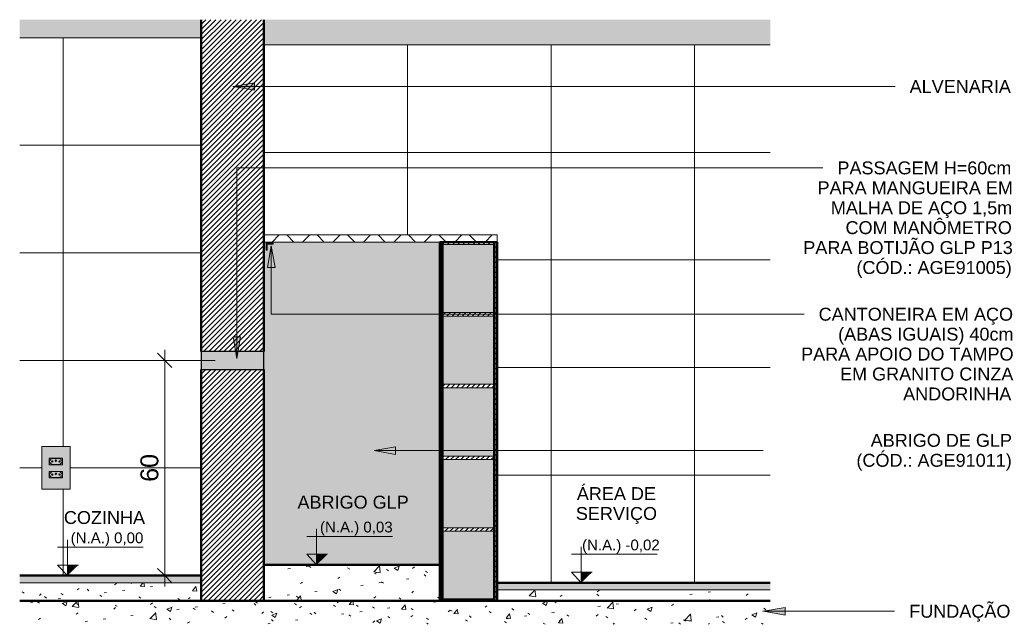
# Model space of a CAD drawing. Header units: metres. Extents: x -8.8 to 11.5, y -18.2 to 2.6.
# Tile 18 of 20: x 4.7 to 7.5, y -0.1 to 1.6. Entities that reach past the tile are written whole.
import ezdxf

# ---------------------------------------------------------------- set-up
doc = ezdxf.new("R2010")
doc.units = ezdxf.units.M
doc.linetypes.add('Projeção', pattern=[0.003969, 0.002381, -0.001587])
for name, color, linetype, lineweight in [('A-ANNO-DIMS', 7, 'Continuous', 9), ('A-ANNO-DIMS-20', 7, 'Continuous', 9), ('A-DETL-GENF', 7, 'Continuous', 5), ('A-FLOR', 7, 'Continuous', 5), ('A-FLOR-MCUT', 7, 'Continuous', 5), ('A-FLOR-OVHD', 7, 'Projeção', 5), ('A-FLOR-PATT', 7, 'Continuous', 5), ('A-GENM', 7, 'Continuous', 5), ('A-WALL', 7, 'Continuous', 5), ('A-WALL-PATT', 7, 'Continuous', 5), ('E-ELEC-FIXT', 7, 'Continuous', 5), ('G-ANNO-DIMS', 7, 'Continuous', 9), ('G-ANNO-TEXT', 7, 'Continuous', 9), ('I-WALL', 7, 'Continuous', 5), ('Q-CASE', 7, 'Continuous', 5)]:
    doc.layers.add(name, color=color, linetype=linetype, lineweight=lineweight)
doc.layers.add('A-DETL', color=7, linetype='Continuous', lineweight=5, true_color=0x00a600)
doc.styles.add('Arial_2', font='arial.ttf', dxfattribs={"height": 0.036})
doc.styles.add('Arial_3', font='arial.ttf', dxfattribs={"height": 0.03})
doc.styles.add('Arial_4', font='arial.ttf', dxfattribs={"height": 0.05})
doc.dimstyles.new('Com_linha__ref__contínua__-_Cor_Vermelha_Arial_2_5mm', dxfattribs={"dimscale": 0.3048, "dimtxt": 0.051013, "dimasz": 0.131234, "dimexe": 0.098425, "dimexo": 0.098425, "dimgap": 0.009843, "dimtad": 1, "dimdec": 1, "dimlfac": 100, "dimrnd": 0.1, "dimdsep": 46, "dimtxsty": 'Arial_4', "dimblk1": 'OBLIQUE', "dimblk2": 'OBLIQUE', "dimsah": 1, "dimcen": 0.09, "dimdle": 0.098425, "dimazin": 0, "dimtfac": 1, "dimtdec": 4, "dimtix": 1, "dimtmove": 0, "dimatfit": 3, "dimfxl": 1, "dimtvp": 1, "dimtolj": 1, "dimtzin": 0, "dimarcsym": 2})
pattern_1 = [(50, (5.70544, 2.021), (0.145753, -0.0127516), [0.01524, -0.16764]), (355, (5.70544, 2.021), (-0.028196, 0.152849), [0.01219, -0.13411]), (100.451, (5.71744, 2.02), (0.117557, 0.140098), [0.01295, -0.14247]), (46.184, (5.70544, 2.061), (0.216862, -0.033639), [0.02286, -0.25146]), (96.636, (5.72344, 2.059), (0.189918, 0.197943), [0.01943, -0.21371]), (351.184, (5.70544, 2.061), (0.18992, 0.19794), [0.01829, -0.20117]), (21, (5.72544, 2.051), (0.1212965, -0.0818154), [0.01524, -0.16764]), (326, (5.72544, 2.051), (0.049442, 0.147354), [0.01219, -0.13411]), (71.451, (5.73544, 2.044), (0.170739, 0.06554), [0.01295, -0.14247]), (37.5, (5.705437, 2.021), (0.0024723, 0.0676433), [0.00671, -0.12578, 0.00671, -0.12944, -0.13462]), (37.5, (5.705437, 2.021), (0.0024723, 0.0676433), [-0.26863, 0.00671, -0.12791]), (7.5, (5.70544, 2.021), (0.0534566, 0.0801431), [0.00671, -0.07092, 0.00671, -0.12273, -0.05131]), (7.5, (5.70544, 2.021), (0.0534566, 0.0801431), [-0.20706, 0.00671, -0.0446]), (327.5, (5.65944, 2.021), (0.1084765, -0.0045819), [0.00671, -0.04409, 0.00671, -0.15179, -0.21031]), (327.5, (5.65944, 2.021), (0.1084765, -0.0045819), [-0.2093, 0.00671, -0.20361]), (317.5, (5.63944, 2.021), (0.1185073, 0.020342), [0.00671, -0.05933, 0.00671, -0.09855, -0.14935]), (317.5, (5.63944, 2.021), (0.1185073, 0.020342), [-0.1713, 0.00671, -0.14265])]
pattern_2 = [(45, (5.705437, 2.021), (-0.00707107, 0.00707107), [])]

# ---------------------------------------------------------------- blocks, each defined once
blk = doc.blocks.new('TAMPO DO ABRIGO GLP EM GRANITO CINZA ANDORINHA - TAMPO DO ABRIGO GLP EM GRANITO CINZA ANDORINHA-1861549-CORTE_GLP')
at = {"layer": 'Q-CASE', "true_color": 0x808080}
h = blk.add_hatch(dxfattribs=at)
h.set_pattern_fill('FP_6', color=8, style=0, pattern_type=2)
h.set_pattern_definition([(45, (6.454, 2.021), (-0.0424264, 0.0424264), []), (135, (6.454, 2.021), (-0.0424264, -0.0424264), [])])
h.paths.add_polyline_path([(6.1736, 0.93), (6.8237, 0.93), (6.8237, 0.95), (6.1736, 0.95)])
at = {"layer": 'Q-CASE', "lineweight": 15}
for p, q in [((6.8237, 0.95), (6.1736, 0.95)), ((6.8237, 0.93), (6.8237, 0.95)), ((6.1736, 0.93), (6.8237, 0.93))]:
    blk.add_line(p, q, dxfattribs=at)
blk = doc.blocks.new('1_b_2 Tomadas 2P_T_Conjunto 4x2 - a_ 2 Tomadas 2P_T 10A-2366781-CORTE_GLP')
at = {"layer": 'A-GENM', "true_color": 0xfbfbfb}
h = blk.add_hatch(color=7, dxfattribs=at)
h.paths.add_polyline_path([(5.5542, 0.2406), (5.6331, 0.2406), (5.6331, 0.36), (5.5542, 0.36), (5.5542, 0.2857)])
h.paths.add_polyline_path([(5.6122, 0.2727), (5.5752, 0.2727), (5.5752, 0.2907), (5.6122, 0.2907), (5.6122, 0.2732)])
h.paths.add_polyline_path([(5.6122, 0.3093), (5.5752, 0.3093), (5.5752, 0.3273), (5.6122, 0.3273), (5.6122, 0.3098)])
at = {"layer": 'A-GENM'}
for p, q in [((5.6331, 0.36), (5.5542, 0.36)), ((5.5542, 0.2406), (5.5542, 0.36)), ((5.6331, 0.36), (5.6331, 0.2406)), ((5.5542, 0.2406), (5.6331, 0.2406))]:
    blk.add_line(p, q, dxfattribs=at)
blk = doc.blocks.new('x_Módulo de Tomada não listavel 2 - x_Módulo de Tomada não listavel 2-2370536-CORTE_GLP')
at = {"layer": 'E-ELEC-FIXT', "true_color": 0xfbfbfb}
h = blk.add_hatch(color=7, dxfattribs=at)
h.paths.add_polyline_path([(5.5838, 0.3093), (5.6122, 0.3093), (5.6122, 0.3273), (5.5752, 0.3273), (5.5752, 0.3093), (5.5838, 0.3093)])
h.paths.add_polyline_path([(5.5843, 0.3098), (5.5826, 0.3101), (5.5818, 0.3105), (5.58, 0.312), (5.5769, 0.3154), (5.5764, 0.3166), (5.5762, 0.3188), (5.5764, 0.32), (5.5769, 0.3212), (5.5777, 0.3223), (5.5818, 0.3261), (5.5836, 0.3267), (5.5843, 0.3268), (5.6044, 0.3266), (5.6056, 0.3261), (5.6072, 0.3248), (5.6105, 0.3212), (5.6111, 0.3193), (5.6112, 0.3179), (5.611, 0.3166), (5.6105, 0.3154), (5.6097, 0.3143), (5.6056, 0.3105), (5.6038, 0.3099), (5.6031, 0.3098), (5.5908, 0.3098)])
h = blk.add_hatch(color=7, dxfattribs=at)
h.paths.add_polyline_path([(5.6031, 0.3098), (5.6048, 0.3101), (5.6063, 0.311), (5.6074, 0.312), (5.6105, 0.3154), (5.611, 0.3166), (5.6112, 0.3188), (5.611, 0.32), (5.6105, 0.3212), (5.6097, 0.3223), (5.6056, 0.3261), (5.6038, 0.3267), (5.6031, 0.3268), (5.583, 0.3266), (5.5818, 0.3261), (5.5806, 0.3252), (5.5769, 0.3212), (5.5763, 0.3193), (5.5762, 0.3179), (5.5764, 0.3166), (5.5769, 0.3154), (5.5777, 0.3143), (5.5818, 0.3105), (5.5836, 0.3099), (5.5843, 0.3098), (5.5937, 0.3098)])
h.paths.add_polyline_path([(5.5836, 0.3163), (5.5826, 0.3166), (5.5818, 0.3173), (5.5816, 0.3183), (5.5818, 0.3193), (5.5827, 0.3201), (5.5836, 0.3203), (5.5846, 0.32), (5.5854, 0.3192), (5.5856, 0.3183), (5.5853, 0.3173), (5.5846, 0.3166), (5.5841, 0.3164)])
h.paths.add_polyline_path([(5.6038, 0.3163), (5.6028, 0.3166), (5.6021, 0.3173), (5.6018, 0.3183), (5.6021, 0.3193), (5.6028, 0.32), (5.6038, 0.3203), (5.6048, 0.32), (5.6055, 0.3193), (5.6058, 0.3183), (5.6055, 0.3173), (5.6048, 0.3166), (5.6043, 0.3164)])
h.paths.add_polyline_path([(5.5937, 0.3186), (5.5927, 0.3188), (5.5919, 0.3197), (5.5917, 0.3206), (5.592, 0.3216), (5.5927, 0.3223), (5.5937, 0.3226), (5.5947, 0.3223), (5.5954, 0.3216), (5.5957, 0.3206), (5.5954, 0.3196), (5.5947, 0.3188), (5.594, 0.3186)])
at = {"layer": 'E-ELEC-FIXT'}
for p, q in [((5.6122, 0.3273), (5.5752, 0.3273)), ((5.5752, 0.3273), (5.5752, 0.3093)), ((5.5752, 0.3093), (5.6122, 0.3093)), ((5.5762, 0.3179), (5.5762, 0.3187)), ((5.5777, 0.3223), (5.5807, 0.3253)), ((5.5807, 0.3113), (5.5777, 0.3143)), ((5.5843, 0.3268), (5.6031, 0.3268)), ((5.6031, 0.3098), (5.5843, 0.3098)), ((5.6067, 0.3253), (5.6097, 0.3223)), ((5.6097, 0.3143), (5.6067, 0.3113)), ((5.6112, 0.3187), (5.6112, 0.3179)), ((5.6122, 0.3093), (5.6122, 0.3273))]:
    blk.add_line(p, q, dxfattribs=at)
for centre, radius, start, end in [((5.5812, 0.3187), 0.005, 135, 180), ((5.5812, 0.3179), 0.005, 180, 225), ((5.5843, 0.3218), 0.005, 90, 135), ((5.5843, 0.3148), 0.005, 225, 270), ((5.5836, 0.3183), 0.002, 360, 180), ((5.5836, 0.3183), 0.002, 180, 0), ((5.5937, 0.3206), 0.002, 0, 180), ((5.5937, 0.3206), 0.002, 180, 0), ((5.6038, 0.3183), 0.002, 0, 180), ((5.6038, 0.3183), 0.002, 180, 0), ((5.6031, 0.3218), 0.005, 45, 90), ((5.6031, 0.3148), 0.005, 270, 315), ((5.6062, 0.3187), 0.005, 0, 45), ((5.6062, 0.3179), 0.005, 315, 0)]:
    blk.add_arc(centre, radius, start, end, dxfattribs=at)
blk = doc.blocks.new('x_Módulo de Tomada não listavel 2 - x_Módulo de Tomada não listavel 2-2370539-CORTE_GLP')
at = {"layer": 'E-ELEC-FIXT', "true_color": 0xfbfbfb}
h = blk.add_hatch(color=7, dxfattribs=at)
h.paths.add_polyline_path([(5.5942, 0.2727), (5.6122, 0.2727), (5.6122, 0.2907), (5.5752, 0.2907), (5.5752, 0.2727), (5.5937, 0.2727)])
h.paths.add_polyline_path([(5.5908, 0.2732), (5.583, 0.2734), (5.5818, 0.2739), (5.5807, 0.2747), (5.5769, 0.2788), (5.5764, 0.28), (5.5762, 0.2822), (5.5764, 0.2834), (5.5769, 0.2846), (5.5777, 0.2857), (5.5818, 0.2895), (5.5836, 0.2901), (5.5843, 0.2902), (5.6044, 0.29), (5.6056, 0.2895), (5.6072, 0.2882), (5.6105, 0.2846), (5.6111, 0.2827), (5.6112, 0.2813), (5.611, 0.28), (5.6105, 0.2788), (5.6097, 0.2777), (5.6056, 0.2739), (5.6038, 0.2733), (5.6031, 0.2732), (5.5937, 0.2732)])
h = blk.add_hatch(color=7, dxfattribs=at)
h.paths.add_polyline_path([(5.5908, 0.2732), (5.6044, 0.2734), (5.6063, 0.2744), (5.6072, 0.2752), (5.6105, 0.2788), (5.611, 0.28), (5.6112, 0.2822), (5.611, 0.2834), (5.6105, 0.2846), (5.6097, 0.2857), (5.6056, 0.2895), (5.6038, 0.2901), (5.6031, 0.2902), (5.583, 0.29), (5.5818, 0.2895), (5.5807, 0.2887), (5.5769, 0.2846), (5.5763, 0.2827), (5.5762, 0.2813), (5.5764, 0.28), (5.5769, 0.2788), (5.5777, 0.2777), (5.5818, 0.2739), (5.5836, 0.2733), (5.5843, 0.2732)])
h.paths.add_polyline_path([(5.5836, 0.2797), (5.5826, 0.28), (5.5818, 0.2807), (5.5816, 0.2817), (5.5818, 0.2827), (5.5827, 0.2835), (5.5836, 0.2837), (5.5846, 0.2834), (5.5854, 0.2826), (5.5856, 0.2817), (5.5853, 0.2807), (5.5846, 0.28), (5.5841, 0.2798)])
h.paths.add_polyline_path([(5.6038, 0.2797), (5.6028, 0.28), (5.6021, 0.2807), (5.6018, 0.2817), (5.6021, 0.2827), (5.6028, 0.2834), (5.6038, 0.2837), (5.6048, 0.2834), (5.6055, 0.2827), (5.6058, 0.2817), (5.6055, 0.2807), (5.6048, 0.28), (5.6043, 0.2798)])
h.paths.add_polyline_path([(5.5937, 0.282), (5.5927, 0.2822), (5.5919, 0.2831), (5.5917, 0.284), (5.592, 0.285), (5.5927, 0.2857), (5.5937, 0.286), (5.5947, 0.2857), (5.5954, 0.285), (5.5957, 0.284), (5.5954, 0.283), (5.5947, 0.2822), (5.5942, 0.282)])
at = {"layer": 'E-ELEC-FIXT'}
for p, q in [((5.6122, 0.2907), (5.5752, 0.2907)), ((5.5752, 0.2907), (5.5752, 0.2727)), ((5.5762, 0.2813), (5.5762, 0.2821)), ((5.5777, 0.2857), (5.5807, 0.2887)), ((5.5807, 0.2747), (5.5777, 0.2777)), ((5.5843, 0.2902), (5.6031, 0.2902)), ((5.6067, 0.2887), (5.6097, 0.2857)), ((5.6097, 0.2777), (5.6067, 0.2747)), ((5.6112, 0.2821), (5.6112, 0.2813)), ((5.6122, 0.2727), (5.6122, 0.2907)), ((5.5752, 0.2727), (5.6122, 0.2727)), ((5.6031, 0.2732), (5.5843, 0.2732))]:
    blk.add_line(p, q, dxfattribs=at)
for centre, radius, start, end in [((5.5812, 0.2821), 0.005, 135, 180), ((5.5812, 0.2813), 0.005, 180, 225), ((5.5843, 0.2852), 0.005, 90, 135), ((5.5843, 0.2782), 0.005, 225, 270), ((5.5836, 0.2817), 0.002, 0, 180), ((5.5836, 0.2817), 0.002, 180, 0), ((5.5937, 0.284), 0.002, 0, 180), ((5.5937, 0.284), 0.002, 180, 0), ((5.6038, 0.2817), 0.002, 0, 180), ((5.6038, 0.2817), 0.002, 180, 0), ((5.6031, 0.2852), 0.005, 45, 90), ((5.6031, 0.2782), 0.005, 270, 315), ((5.6062, 0.2821), 0.005, 0, 45), ((5.6062, 0.2813), 0.005, 315, 0)]:
    blk.add_arc(centre, radius, start, end, dxfattribs=at)
blk = doc.blocks.new('Elevações de ponto - Cota de elevação - corte _N_O e N_A_-1979376-CORTE_GLP')
at = {"layer": 'G-ANNO-DIMS'}
blk.add_hatch(color=256, dxfattribs=at).paths.add_polyline_path([(6.3513, 0.0594), (6.3207, 0.03), (6.3207, 0.0594)])
for p, q in [((6.3207, 0.03), (6.3207, 0.13)), ((6.2932, 0.1094), (6.5324, 0.1094)), ((6.3207, 0.03), (6.2932, 0.0594)), ((6.2932, 0.0594), (6.3513, 0.0594)), ((6.3207, 0.0594), (6.2932, 0.0594)), ((6.2932, 0.0594), (6.3207, 0.03)), ((6.3207, 0.03), (6.3207, 0.0594))]:
    blk.add_line(p, q, dxfattribs=at)
blk = doc.blocks.new('DIMBLOCK3-CORTE_GLP')
at = {"layer": 'A-ANNO-DIMS-20', "color": 242, "true_color": 0xbd2b2e}
for p, q in [((5.1486, 0.6), (5.1286, 0.62)), ((5.1486, -0.03), (5.1486, 0.63)), ((5.1486, 0.6), (5.1186, 0.6)), ((5.1486, 0.6), (5.1686, 0.58)), ((5.1486, 0.6), (5.2896, 0.6)), ((5.1486, 0), (5.1186, 0)), ((5.1486, 0), (5.1286, 0.02)), ((5.1486, 0), (5.1503, 0)), ((5.1486, 0), (5.1686, -0.02))]:
    blk.add_line(p, q, dxfattribs=at)
at = {"layer": 'A-ANNO-DIMS-20', "color": 0, "insert": (5.0807, 0.2615), "char_height": 0.05, "width": 0.092294, "attachment_point": 1, "rotation": 90, "line_spacing_factor": 0.941778, "style": 'Arial_4'}
blk.add_mtext('60', dxfattribs=at)
blk = doc.blocks.new('_Oblique')
at = {"color": 0, "linetype": 'ByBlock', "lineweight": -2}
blk.add_line((-0.5, -0.5), (0.5, 0.5), dxfattribs=at)

msp = doc.modelspace()

# ---------------------------------------------------------------- hatches: boundary and pattern name
at = {"layer": 'A-DETL-GENF', "true_color": 0x808080}
h = msp.add_hatch(dxfattribs=at)
h.set_pattern_fill('FP_5', color=8, style=0, pattern_type=2)
h.set_pattern_definition(pattern_2)
h.paths.add_polyline_path([(5.275, -0.07), (5.425, -0.07), (5.425, 0.575), (5.25, 0.575), (5.25, -0.07), (5.2725, -0.07)])
h.paths.add_polyline_path([(5.25, 0.625), (5.425, 0.625), (5.425, 1.5503), (5.25, 1.5503), (5.25, 0.638)])
at = {"layer": 'A-DETL-GENF', "true_color": 0xffffff}
for points in [[(5.431, 0.9073), (5.434, 0.9073), (5.434, 0.9243), (5.451, 0.9243), (5.451, 0.9273), (5.431, 0.9273)], [(5.25, 0.575), (5.425, 0.575), (5.425, 0.625), (5.25, 0.625), (5.25, 0.58)]]:
    msp.add_hatch(color=7, dxfattribs=at).paths.add_polyline_path(points)
at = {"layer": 'A-DETL-GENF', "true_color": 0xd2d2d2}
h = msp.add_hatch(color=254, dxfattribs=at)
h.paths.add_polyline_path([(6.0651, -0.0665), (6.0651, 0.1235), (5.9251, 0.1235), (5.9251, -0.0665)])
h.paths.add_polyline_path([(6.0651, 0.1335), (6.0651, 0.3235), (5.9251, 0.3235), (5.9251, 0.1335)])
h.paths.add_polyline_path([(6.0651, 0.3335), (6.0651, 0.5235), (5.9251, 0.5235), (5.9251, 0.3335)])
h.paths.add_polyline_path([(5.9251, 0.5335), (6.0651, 0.5335), (6.0651, 0.7235), (5.9251, 0.7235)])
h.paths.add_polyline_path([(6.0651, 0.7335), (6.0651, 0.9235), (5.9251, 0.9235), (5.9251, 0.7335)])
at = {"layer": 'A-FLOR', "true_color": 0xbbc5c4}
for points in [[(5.25, -0.02), (5.25, 0), (4.7442, 0), (4.7442, -0.02), (5.0058, -0.02)], [(6.8369, -0.04), (6.8369, -0.02), (6.0751, -0.02), (6.0751, -0.04)]]:
    msp.add_hatch(color=9, dxfattribs=at).paths.add_polyline_path(points)
at = {"layer": 'A-FLOR-PATT', "true_color": 0x787878}
h = msp.add_hatch(dxfattribs=at)
h.set_pattern_fill('FP_4', color=8, style=0, pattern_type=2)
h.set_pattern_definition(pattern_1)
h.paths.add_polyline_path([(5.7906, -0.07), (5.9151, -0.07), (5.9151, 0.03), (5.425, 0.03), (5.425, -0.07)])
h = msp.add_hatch(dxfattribs=at)
h.set_pattern_fill('FP_4', color=8, style=0, pattern_type=2)
h.set_pattern_definition(pattern_1)
h.paths.add_polyline_path([(5.25, -0.07), (5.25, -0.02), (4.7442, -0.02), (4.7442, -0.07), (5.0058, -0.07)])
h = msp.add_hatch(dxfattribs=at)
h.set_pattern_fill('FP_4', color=8, style=0, pattern_type=2)
h.set_pattern_definition(pattern_1)
h.paths.add_polyline_path([(6.8369, -0.07), (6.8369, -0.04), (6.0751, -0.04), (6.0751, -0.07)])
h = msp.add_hatch(dxfattribs=at)
h.set_pattern_fill('FP_4', color=8, style=0, pattern_type=2)
h.set_pattern_definition(pattern_1)
h.paths.add_polyline_path([(6.8369, -0.1359), (6.8369, -0.07), (4.7442, -0.07), (4.7442, -0.1359), (5.7906, -0.1359)])
at = {"layer": 'A-WALL-PATT', "true_color": 0x808080}
h = msp.add_hatch(dxfattribs=at)
h.set_pattern_fill('FP_7', color=8, style=0, pattern_type=2)
h.set_pattern_definition([(0, (2.46544, 0), (0, 0.3), []), (90, (2.46544, 0), (-0.4, 2e-17), [])])
h.paths.add_polyline_path([(4.7442, 0), (5.25, 0), (5.25, 1.5), (4.7442, 1.5), (4.7442, 0.0749)])
h.paths.add_polyline_path([(4.8057, 0.2406), (4.8057, 0.36), (4.8846, 0.36), (4.8846, 0.2406), (4.8096, 0.2406)])
h.paths.add_polyline_path([(4.835, 0.2797), (4.836, 0.28), (4.8367, 0.2807), (4.837, 0.2817), (4.8367, 0.2827), (4.836, 0.2834), (4.835, 0.2837), (4.834, 0.2834), (4.8333, 0.2827), (4.833, 0.2817), (4.8333, 0.2807), (4.8341, 0.2799), (4.8345, 0.2798)])
h.paths.add_polyline_path([(4.8553, 0.2797), (4.8563, 0.28), (4.857, 0.2807), (4.8573, 0.2817), (4.857, 0.2827), (4.8563, 0.2834), (4.8553, 0.2837), (4.8543, 0.2834), (4.8535, 0.2826), (4.8533, 0.2817), (4.8535, 0.2807), (4.8543, 0.28), (4.8547, 0.2798)])
h.paths.add_polyline_path([(4.8451, 0.282), (4.8461, 0.2822), (4.8469, 0.2831), (4.8471, 0.284), (4.8469, 0.285), (4.8461, 0.2857), (4.8451, 0.286), (4.8441, 0.2857), (4.8434, 0.285), (4.8431, 0.284), (4.8434, 0.283), (4.8441, 0.2822), (4.8446, 0.282)])
h.paths.add_polyline_path([(4.835, 0.3163), (4.836, 0.3166), (4.8367, 0.3173), (4.837, 0.3183), (4.8367, 0.3193), (4.836, 0.32), (4.835, 0.3203), (4.834, 0.32), (4.8333, 0.3193), (4.833, 0.3183), (4.8333, 0.3173), (4.8341, 0.3165), (4.8345, 0.3164)])
h.paths.add_polyline_path([(4.8553, 0.3163), (4.8563, 0.3166), (4.857, 0.3173), (4.8573, 0.3183), (4.857, 0.3193), (4.8563, 0.32), (4.8553, 0.3203), (4.8543, 0.32), (4.8535, 0.3193), (4.8533, 0.3183), (4.8535, 0.3173), (4.8543, 0.3166), (4.8547, 0.3164)])
h.paths.add_polyline_path([(4.8451, 0.3186), (4.8461, 0.3188), (4.8469, 0.3197), (4.8471, 0.3206), (4.8469, 0.3216), (4.8461, 0.3223), (4.8451, 0.3226), (4.8441, 0.3223), (4.8434, 0.3216), (4.8431, 0.3206), (4.8434, 0.3196), (4.8441, 0.3188), (4.8448, 0.3186)])
h = msp.add_hatch(dxfattribs=at)
h.set_pattern_fill('FP_8', color=8, style=0, pattern_type=2)
h.set_pattern_definition([(0, (7.02544, 0.58), (0, 0.3), []), (90, (7.02544, 0.58), (-0.4, 2e-17), [])])
h.paths.add_polyline_path([(6.8369, -0.02), (6.8369, 1.48), (5.425, 1.48), (5.425, 0.95), (6.0751, 0.95), (6.0751, -0.02)])
h = msp.add_hatch(dxfattribs=at)
h.set_pattern_fill('FP_5', color=8, style=0, pattern_type=2)
h.set_pattern_definition(pattern_2)
h.paths.add_polyline_path([(5.9226, -0.07), (5.9226, 0.93), (5.9201, 0.93), (5.9201, -0.07)])
h = msp.add_hatch(dxfattribs=at)
h.set_pattern_fill('FP_5', color=8, style=0, pattern_type=2)
h.set_pattern_definition(pattern_2)
h.paths.add_polyline_path([(5.9251, -0.07), (5.9251, 0.93), (5.9226, 0.93), (5.9226, -0.07)])
h = msp.add_hatch(dxfattribs=at)
h.set_pattern_fill('FP_5', color=8, style=0, pattern_type=2)
h.set_pattern_definition(pattern_2)
h.paths.add_polyline_path([(5.9251, -0.07), (6.0651, -0.07), (6.0651, -0.0665), (5.9251, -0.0665)])
h.paths.add_polyline_path([(5.9251, 0.1235), (6.0651, 0.1235), (6.0651, 0.1335), (5.9251, 0.1335)])
h.paths.add_polyline_path([(6.0651, 0.3235), (6.0651, 0.3335), (5.9251, 0.3335), (5.9251, 0.3235)])
h.paths.add_polyline_path([(5.9251, 0.5235), (6.0651, 0.5235), (6.0651, 0.5335), (5.9251, 0.5335)])
h.paths.add_polyline_path([(5.9251, 0.7235), (6.0651, 0.7235), (6.0651, 0.7335), (5.9251, 0.7335)])
h.paths.add_polyline_path([(5.9251, 0.9235), (6.0651, 0.9235), (6.0651, 0.93), (5.9251, 0.93)])
h = msp.add_hatch(dxfattribs=at)
h.set_pattern_fill('FP_5', color=8, style=0, pattern_type=2)
h.set_pattern_definition(pattern_2)
h.paths.add_polyline_path([(6.0676, -0.07), (6.0676, 0.93), (6.0651, 0.93), (6.0651, -0.07)])
h = msp.add_hatch(dxfattribs=at)
h.set_pattern_fill('FP_5', color=8, style=0, pattern_type=2)
h.set_pattern_definition(pattern_2)
h.paths.add_polyline_path([(6.0676, -0.07), (6.0701, -0.07), (6.0701, 0.93), (6.0676, 0.93), (6.0676, -0.04)])
at = {"layer": 'G-ANNO-TEXT'}
for points in [[(5.3386, 1.364), (5.3986, 1.3534), (5.3986, 1.3746)], [(5.4457, 0.9193), (5.4351, 0.8593), (5.4562, 0.8593)], [(5.3495, 0.6059), (5.3601, 0.6659), (5.3389, 0.6659)], [(5.7321, 0.3485), (5.7921, 0.3379), (5.7921, 0.359)], [(6.8181, -0.0995), (6.8781, -0.1101), (6.8781, -0.0889)]]:
    msp.add_hatch(color=256, dxfattribs=at).paths.add_polyline_path(points)
at = {"layer": 'I-WALL', "true_color": 0xf4eccd}
msp.add_hatch(color=254, dxfattribs=at).paths.add_polyline_path([(4.7442, 1.5), (5.25, 1.5), (5.25, 1.5503), (4.7442, 1.5503)])
h = msp.add_hatch(color=254, dxfattribs=at)
h.paths.add_polyline_path([(5.425, 0.03), (5.9151, 0.03), (5.9151, 0.93), (5.425, 0.93), (5.425, 0.575)])
h.paths.add_polyline_path([(5.434, 0.9073), (5.431, 0.9073), (5.431, 0.9273), (5.451, 0.9273), (5.451, 0.9243), (5.434, 0.9243)])
h.paths.add_polyline_path([(5.7906, 1.48), (6.8369, 1.48), (6.8369, 1.5503), (5.425, 1.5503), (5.425, 1.48), (5.529, 1.48)])
at = {"layer": 'I-WALL', "true_color": 0x808080}
h = msp.add_hatch(dxfattribs=at)
h.set_pattern_fill('FP_5', color=8, style=0, pattern_type=2)
h.set_pattern_definition(pattern_2)
h.paths.add_polyline_path([(5.9151, -0.07), (5.9201, -0.07), (5.9201, 0.93), (5.9151, 0.93)])
h = msp.add_hatch(dxfattribs=at)
h.set_pattern_fill('FP_5', color=8, style=0, pattern_type=2)
h.set_pattern_definition(pattern_2)
h.paths.add_polyline_path([(6.0701, -0.07), (6.0751, -0.07), (6.0751, 0.93), (6.0701, 0.93), (6.0701, -0.04)])

# ---------------------------------------------------------------- linework, layer by layer
at = {"layer": 'A-DETL', "color": 7, "lineweight": 50}
for p, q in [((5.25, 1.5503), (5.25, 0.625)), ((5.425, 0.625), (5.425, 1.5503)), ((5.25, 0.575), (5.25, -0.07)), ((5.425, -0.07), (5.425, 0.575)), ((5.25, -0.07), (5.425, -0.07)), ((5.9251, -0.0665), (6.0651, -0.0665))]:
    msp.add_line(p, q, dxfattribs=at)
at = {"layer": 'A-DETL', "color": 7}
for p, q in [((5.451, 0.9273), (5.431, 0.9273)), ((5.431, 0.9273), (5.431, 0.9073)), ((5.431, 0.9073), (5.434, 0.9073)), ((5.434, 0.9073), (5.434, 0.9243)), ((5.434, 0.9243), (5.451, 0.9243)), ((5.451, 0.9243), (5.451, 0.9273))]:
    msp.add_line(p, q, dxfattribs=at)
at = {"layer": 'A-DETL', "color": 7, "lineweight": 15}
for p, q in [((5.9251, 0.9235), (5.9251, 0.7335)), ((6.0651, 0.9235), (5.9251, 0.9235)), ((6.0651, 0.7335), (6.0651, 0.9235)), ((5.9251, 0.7335), (6.0651, 0.7335)), ((5.9251, 0.7235), (5.9251, 0.5335)), ((6.0651, 0.7235), (5.9251, 0.7235)), ((6.0651, 0.5335), (6.0651, 0.7235)), ((5.9251, 0.5335), (6.0651, 0.5335)), ((5.9251, 0.5235), (5.9251, 0.3335)), ((6.0651, 0.5235), (5.9251, 0.5235)), ((6.0651, 0.3335), (6.0651, 0.5235)), ((5.9251, 0.3335), (6.0651, 0.3335)), ((5.9251, 0.3235), (5.9251, 0.1335)), ((6.0651, 0.3235), (5.9251, 0.3235)), ((6.0651, 0.1335), (6.0651, 0.3235)), ((5.9251, 0.1335), (6.0651, 0.1335)), ((5.9251, 0.1235), (5.9251, -0.0665)), ((6.0651, 0.1235), (5.9251, 0.1235)), ((6.0651, -0.0665), (6.0651, 0.1235))]:
    msp.add_line(p, q, dxfattribs=at)
at = {"layer": 'A-DETL', "color": 7, "lineweight": 30}
for p, q in [((5.425, 0.625), (5.25, 0.625)), ((5.25, 0.625), (5.25, 0.575)), ((5.425, 0.575), (5.425, 0.625)), ((5.25, 0.575), (5.425, 0.575))]:
    msp.add_line(p, q, dxfattribs=at)
at = {"layer": 'A-FLOR', "lineweight": 50}
for p, q in [((5.9151, 0.03), (5.425, 0.03)), ((5.9151, -0.07), (5.9151, 0.03)), ((5.25, 0), (4.7442, 0)), ((6.8369, -0.02), (6.0751, -0.02)), ((5.25, -0.07), (4.7442, -0.07)), ((5.425, -0.07), (5.9151, -0.07)), ((6.0751, -0.07), (6.8369, -0.07))]:
    msp.add_line(p, q, dxfattribs=at)
at = {"layer": 'A-FLOR-MCUT'}
for p, q in [((5.25, -0.02), (4.7442, -0.02)), ((6.8369, -0.04), (6.0751, -0.04))]:
    msp.add_line(p, q, dxfattribs=at)
at = {"layer": 'A-FLOR-OVHD'}
msp.add_line((5.24, 0.6), (5.265, 0.6), dxfattribs=at)
at = {"layer": 'A-WALL'}
for p, q in [((5.9201, 0.93), (5.9201, -0.07)), ((5.9226, 0.93), (5.9226, -0.07)), ((5.9251, 0.93), (5.9251, 0.9235)), ((6.0651, 0.93), (6.0651, 0.9235)), ((6.0676, 0.93), (6.0676, -0.07)), ((6.0701, 0.93), (6.0701, -0.07)), ((5.9251, 0.7335), (5.9251, 0.7235)), ((6.0651, 0.7335), (6.0651, 0.7235)), ((5.9251, 0.5335), (5.9251, 0.5235)), ((6.0651, 0.5335), (6.0651, 0.5235)), ((5.9251, 0.3335), (5.9251, 0.3235)), ((6.0651, 0.3335), (6.0651, 0.3235)), ((5.9251, 0.1335), (5.9251, 0.1235)), ((6.0651, 0.1335), (6.0651, 0.1235)), ((5.9251, -0.0665), (5.9251, -0.07)), ((6.0651, -0.0665), (6.0651, -0.07))]:
    msp.add_line(p, q, dxfattribs=at)
at = {"layer": 'G-ANNO-TEXT'}
for p, q in [((5.3986, 1.3746), (5.3386, 1.364)), ((5.3986, 1.3534), (5.3986, 1.3746)), ((5.3386, 1.364), (5.3986, 1.3534)), ((5.3386, 1.364), (7.1846, 1.364)), ((5.3495, 1.137), (6.8643, 1.137)), ((5.3495, 0.6059), (5.3495, 1.137)), ((6.8643, 1.137), (6.9834, 1.137)), ((5.4457, 0.9193), (5.4351, 0.8593)), ((5.4562, 0.8593), (5.4457, 0.9193)), ((5.4457, 0.9193), (5.4457, 0.7289)), ((5.4351, 0.8593), (5.4562, 0.8593)), ((5.4457, 0.7289), (6.8609, 0.7289)), ((6.8609, 0.7289), (6.931, 0.7289)), ((5.3601, 0.6659), (5.3389, 0.6659)), ((5.3389, 0.6659), (5.3495, 0.6059)), ((5.3495, 0.6059), (5.3601, 0.6659)), ((5.7921, 0.359), (5.7321, 0.3485)), ((5.7921, 0.3379), (5.7921, 0.359)), ((5.7321, 0.3485), (5.7921, 0.3379)), ((5.7321, 0.3485), (6.8166, 0.3485)), ((6.8781, -0.0889), (6.8181, -0.0995)), ((6.8181, -0.0995), (6.8781, -0.1101)), ((6.8181, -0.0995), (7.1834, -0.0995)), ((6.8781, -0.1101), (6.8781, -0.0889))]:
    msp.add_line(p, q, dxfattribs=at)
at = {"layer": 'I-WALL'}
for p, q in [((5.25, 1.5), (4.7442, 1.5)), ((5.425, 1.48), (6.8369, 1.48))]:
    msp.add_line(p, q, dxfattribs=at)
at = {"layer": 'I-WALL', "lineweight": 50}
for p, q in [((5.9151, 0.93), (5.9151, 0.03)), ((6.0751, 0.93), (5.9151, 0.93)), ((6.0751, -0.07), (6.0751, 0.93)), ((5.9151, -0.07), (6.0751, -0.07))]:
    msp.add_line(p, q, dxfattribs=at)

# ---------------------------------------------------------------- block references
at = {"layer": 'E-ELEC-FIXT'}
for name in ['1_b_2 Tomadas 2P_T_Conjunto 4x2 - a_ 2 Tomadas 2P_T 10A-2366781-CORTE_GLP', 'x_Módulo de Tomada não listavel 2 - x_Módulo de Tomada não listavel 2-2370536-CORTE_GLP', 'x_Módulo de Tomada não listavel 2 - x_Módulo de Tomada não listavel 2-2370539-CORTE_GLP']:
    msp.add_blockref(name, (-0.7486, 0), dxfattribs=at)
at = {"layer": 'G-ANNO-DIMS'}
for p in [(-0.7486, 0), (-1.4436, -0.03), (-0.011, -0.05)]:
    msp.add_blockref('Elevações de ponto - Cota de elevação - corte _N_O e N_A_-1979376-CORTE_GLP', p, dxfattribs=at)
at = {"layer": 'Q-CASE'}
msp.add_blockref('TAMPO DO ABRIGO GLP EM GRANITO CINZA ANDORINHA - TAMPO DO ABRIGO GLP EM GRANITO CINZA ANDORINHA-1861549-CORTE_GLP', (-0.7486, 0), dxfattribs=at)

# ---------------------------------------------------------------- texts
at = {"layer": 'G-ANNO-DIMS', "lineweight": 18, "char_height": 0.03, "attachment_point": 1, "line_spacing_factor": 0.941778, "style": 'Arial_3'}
for s, insert, width in [('(N.A.) 0,03', (5.5813, 0.1504), 0.24204), ('(N.A.) 0,00', (4.8863, 0.1204), 0.24204), ('(N.A.) -0,02', (6.312, 0.1004), 0.258568)]:
    msp.add_mtext(s, dxfattribs=dict(at, insert=insert, width=width))
at = {"layer": 'G-ANNO-TEXT', "char_height": 0.036, "attachment_point": 1, "style": 'Arial_2'}
for s, insert, width in [('ALVENARIA', (7.2253, 1.382), 0.335105), ('PASSAGEM H=60cm', (7.024, 1.155), 0.578818), ('PARA MANGUEIRA EM ', (6.9685, 1.0995), 0.64616), ('MALHA DE AÇO 1,5m ', (7.0055, 1.0439), 0.601266), ('COM MANÔMETRO ', (7.0465, 0.9884), 0.551561), ('PARA BOTIJÃO GLP P13', (6.9288, 0.9328), 0.694261), ('(CÓD.: AGE91005)', (7.0769, 0.8772), 0.514683), ('CANTONEIRA EM AÇO ', (6.9716, 0.7469), 0.642953), ('(ABAS IGUAIS) 40cm ', (7.0259, 0.6913), 0.577215), ('PARA APOIO DO TAMPO ', (6.9227, 0.6358), 0.702278), ('EM GRANITO CINZA ', (7.0312, 0.5802), 0.570801), ('ANDORINHA', (7.2071, 0.5246), 0.357553), ('ABRIGO DE GLP', (7.1166, 0.3951), 0.466582), ('(CÓD.: AGE91011)', (7.0769, 0.3395), 0.514683), ('ÁREA DE ', (6.2974, 0.2467), 0.278987), ('ABRIGO GLP', (5.5186, 0.2227), 0.367173), ('COZINHA', (4.8674, 0.1799), 0.267764), ('SERVIÇO', (6.2947, 0.1912), 0.267764), ('FUNDAÇÃO', (7.2241, -0.0815), 0.336709)]:
    msp.add_mtext(s, dxfattribs=dict(at, insert=insert, width=width))

# ---------------------------------------------------------------- dimensions: what is measured, and where the dimension line sits
at = {"layer": 'A-ANNO-DIMS', "color": 242, "true_color": 0xbd2b2e}
dim = msp.add_linear_dim(base=(5.1486, 0.6), p1=(5.1203, 0), p2=(5.3196, 0.6), angle=90, dimstyle='Com_linha__ref__contínua__-_Cor_Vermelha_Arial_2_5mm', override={"dimpost": '<>', "dimfxl": 0.632254}, dxfattribs=at)
dim.commit()
dim.dimension.update_dxf_attribs({"geometry": 'DIMBLOCK3-CORTE_GLP', "text_midpoint": (5.12, 0.3)})

doc.saveas('drawing.dxf')
